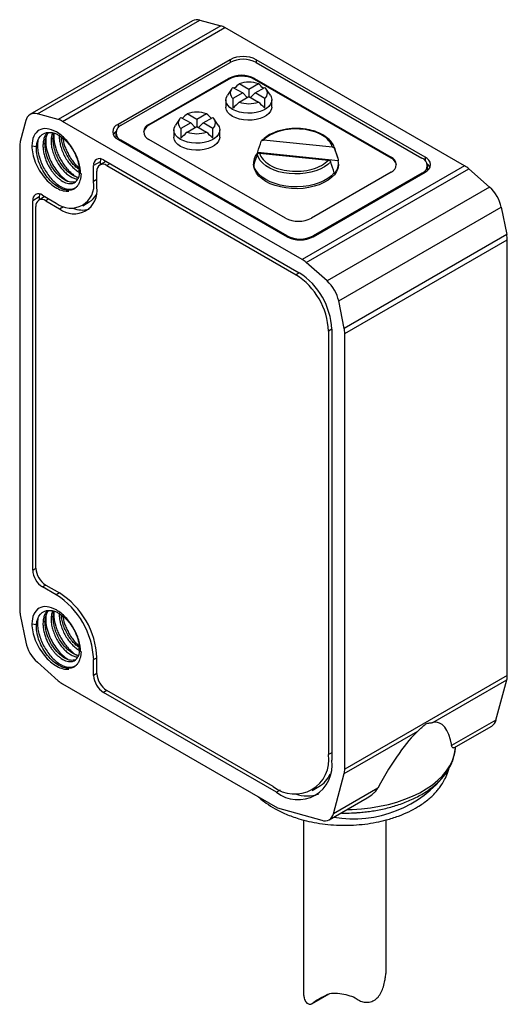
# Model space of a CAD drawing. Header units: millimetres. Extents: x 7 to 546, y 7 to 419.
# Tile 4 of 6: x 232 to 253, y 137 to 180. Entities that reach past the tile are written whole.
import ezdxf

# ---------------------------------------------------------------- set-up
doc = ezdxf.new("R2010")
doc.units = ezdxf.units.MM

msp = doc.modelspace()

# ---------------------------------------------------------------- linework, layer by layer
for p, q in [((239.104, 180.009), (232.033, 175.926)), ((232.353, 175.954), (239.424, 180.036)), ((240.336, 179.787), (233.265, 175.705)), ((233.446, 175.628), (240.517, 179.71)), ((239.424, 180.036), (240.336, 179.787)), ((250.939, 173.693), (240.517, 179.71)), ((240.743, 178.314), (235.864, 175.497)), ((236.005, 175.457), (240.743, 178.192)), ((240.743, 178.314), (240.743, 178.192)), ((249.228, 174.069), (241.874, 178.314)), ((241.874, 178.314), (241.874, 178.192)), ((241.874, 178.192), (249.087, 174.028)), ((237.207, 175.497), (240.672, 177.498)), ((240.672, 177.457), (237.207, 175.457)), ((240.672, 177.457), (240.672, 177.498)), ((241.556, 177.02), (241.134, 177.264)), ((241.978, 177.264), (241.556, 177.02)), ((241.804, 177.498), (247.743, 174.069)), ((241.804, 177.457), (241.804, 177.498)), ((247.743, 174.028), (241.804, 177.457)), ((240.8, 177.032), (240.622, 176.766)), ((240.865, 177.109), (241.287, 176.865)), ((241.287, 176.865), (240.865, 176.621)), ((241.134, 176.466), (241.556, 176.71)), ((241.287, 176.865), (241.484, 176.668)), ((241.556, 177.02), (241.556, 176.71)), ((241.556, 176.71), (241.978, 176.466)), ((241.825, 176.865), (241.628, 176.668)), ((241.825, 176.865), (242.247, 177.109)), ((242.247, 176.621), (241.825, 176.865)), ((242.49, 176.766), (242.312, 177.032)), ((240.556, 176.559), (240.556, 176.253)), ((242.556, 176.253), (242.556, 176.559)), ((233.265, 175.705), (232.353, 175.954)), ((239.293, 175.714), (238.871, 175.958)), ((239.716, 175.958), (239.293, 175.714)), ((231.85, 175.663), (231.609, 174.749)), ((243.868, 169.611), (233.446, 175.628)), ((235.864, 175.497), (235.864, 175.346)), ((237.207, 175.497), (237.207, 175.457)), ((238.537, 175.726), (238.36, 175.459)), ((238.602, 175.803), (239.025, 175.559)), ((239.025, 175.559), (238.602, 175.315)), ((239.025, 175.559), (239.221, 175.362)), ((239.293, 175.714), (239.293, 175.404)), ((239.562, 175.559), (239.366, 175.362)), ((239.562, 175.559), (239.984, 175.803)), ((239.984, 175.315), (239.562, 175.559)), ((240.227, 175.459), (240.05, 175.726)), ((235.771, 175.13), (235.771, 174.926)), ((238.293, 175.252), (238.293, 174.946)), ((238.871, 175.16), (239.293, 175.404)), ((239.293, 175.404), (239.716, 175.16)), ((240.293, 174.946), (240.293, 175.252)), ((232.116, 174.558), (232.318, 174.529)), ((232.6, 174.634), (232.693, 174.687)), ((233.046, 174.891), (232.954, 174.838)), ((235.772, 174.908), (235.771, 174.926)), ((235.864, 174.844), (243.218, 170.599)), ((243.218, 170.64), (236.005, 174.803)), ((236.005, 174.763), (236.005, 174.803)), ((243.147, 171.415), (237.207, 174.844)), ((245.189, 174.507), (242.198, 174.811)), ((231.586, 174.554), (231.586, 154.353)), ((241.939, 174.266), (241.939, 174.307)), ((245.448, 173.909), (241.939, 174.266)), ((242.024, 174.243), (245.016, 173.938)), ((245.423, 174.046), (245.272, 174.5)), ((245.272, 174.5), (245.289, 174.436)), ((235.086, 173.864), (234.803, 173.701)), ((234.803, 173.007), (234.803, 173.701)), ((235.335, 173.884), (235.069, 173.731)), ((235.086, 173.864), (235.086, 173.741)), ((235.227, 173.946), (243.748, 169.027)), ((235.51, 173.783), (235.369, 173.701)), ((235.369, 173.701), (243.607, 168.946)), ((241.757, 173.803), (241.757, 173.762)), ((241.766, 173.738), (241.766, 173.698)), ((245.423, 174.046), (245.448, 173.95)), ((245.448, 173.95), (245.448, 173.909)), ((245.457, 173.762), (245.457, 173.803)), ((247.743, 174.028), (247.743, 174.069)), ((249.228, 174.069), (249.228, 173.917)), ((249.321, 173.497), (249.321, 173.701)), ((234.23, 173.351), (234.165, 173.502)), ((234.945, 172.762), (234.945, 173.456)), ((250.939, 173.693), (243.868, 169.611)), ((244.049, 169.48), (251.12, 173.562)), ((247.743, 173.416), (244.278, 171.415)), ((244.349, 170.599), (249.228, 173.416)), ((249.087, 173.375), (244.349, 170.64)), ((245.274, 173.341), (245.274, 173.381)), ((249.087, 173.334), (249.087, 173.375)), ((249.321, 173.497), (249.32, 173.479)), ((251.12, 173.562), (252.032, 172.758)), ((234.945, 173.089), (234.803, 173.007)), ((232.576, 172.415), (233.177, 172.068)), ((252.032, 172.758), (244.961, 168.676)), ((232.434, 172.333), (232.152, 172.17)), ((232.152, 156.084), (232.152, 172.17)), ((232.683, 172.353), (232.417, 172.2)), ((232.434, 172.333), (232.434, 172.209)), ((232.859, 172.252), (232.717, 172.17)), ((232.717, 172.17), (233.318, 171.823)), ((234.327, 171.954), (234.61, 172.117)), ((232.293, 156.166), (232.293, 171.925)), ((233.318, 171.823), (233.49, 171.922)), ((245.464, 167.804), (252.535, 171.886)), ((252.535, 171.886), (252.776, 170.694)), ((243.218, 170.599), (243.218, 170.64)), ((244.349, 170.599), (244.349, 170.64)), ((252.776, 170.694), (245.705, 166.612)), ((245.728, 166.39), (252.799, 170.472)), ((252.799, 151.496), (252.799, 170.472)), ((244.961, 168.676), (244.049, 169.48)), ((243.748, 169.027), (243.607, 168.946)), ((245.705, 166.612), (245.464, 167.804)), ((245.162, 166.578), (245.021, 166.496)), ((245.021, 166.496), (245.021, 148.042)), ((245.162, 166.578), (245.162, 147.797)), ((245.728, 147.414), (245.728, 166.39)), ((232.152, 156.084), (232.293, 156.166)), ((232.717, 155.431), (232.576, 155.349)), ((233.177, 155.002), (232.576, 155.349)), ((232.717, 155.431), (233.318, 155.084)), ((233.318, 155.084), (233.177, 155.002)), ((231.609, 154.131), (231.85, 152.939)), ((233.046, 154.069), (232.954, 154.016)), ((232.116, 153.736), (232.318, 153.707)), ((232.6, 153.812), (232.693, 153.865)), ((234.23, 152.529), (234.165, 152.68)), ((234.803, 152.185), (234.945, 152.267)), ((234.945, 151.573), (234.945, 152.267)), ((232.353, 152.067), (233.265, 151.263)), ((234.803, 151.491), (234.803, 152.185)), ((234.945, 151.573), (234.803, 151.491)), ((252.799, 151.496), (245.728, 147.414)), ((233.446, 151.132), (242.808, 145.727)), ((249.566, 149.446), (252.775, 151.299)), ((252.308, 149.551), (252.775, 151.299)), ((235.369, 150.838), (235.227, 150.756)), ((242.758, 146.409), (235.227, 150.756)), ((242.617, 146.654), (235.369, 150.838)), ((252.308, 149.551), (250.379, 148.438)), ((250.479, 148.34), (252.125, 149.29)), ((245.704, 147.217), (248.913, 149.069)), ((245.162, 148.124), (245.021, 148.042)), ((250.545, 148.34), (250.547, 148.379)), ((245.237, 145.469), (245.704, 147.217)), ((242.919, 146.502), (242.758, 146.409)), ((244.317, 146.486), (244.599, 146.649)), ((247.166, 146.583), (245.237, 145.469)), ((245.054, 145.208), (246.701, 146.159)), ((242.808, 145.727), (244.728, 145.182)), ((243.928, 145.201), (243.928, 137.733)), ((247.528, 138.634), (247.528, 145.197)), ((244.293, 137.193), (245.049, 137.629)), ((244.779, 137.483), (244.354, 137.237)), ((244.886, 137.545), (244.989, 137.604))]:
    msp.add_line(p, q)
at = {"flags": 128}
for points in [[(242.49, 176.766), (242.529, 176.691), (242.555, 176.585), (242.546, 176.479), (242.504, 176.375), (242.43, 176.278), (242.325, 176.19), (242.195, 176.115), (242.043, 176.054), (241.874, 176.011), (241.694, 175.987), (241.51, 175.982), (241.327, 175.997), (241.152, 176.031), (240.991, 176.082), (240.849, 176.151), (240.731, 176.232), (240.641, 176.326), (240.583, 176.427), (240.557, 176.532), (240.566, 176.638), (240.608, 176.742), (240.622, 176.766)], [(242.556, 176.253), (242.546, 176.173), (242.504, 176.069), (242.43, 175.972), (242.325, 175.884), (242.195, 175.808), (242.043, 175.748), (241.874, 175.705), (241.694, 175.681), (241.51, 175.676), (241.327, 175.691), (241.152, 175.724), (240.991, 175.776), (240.849, 175.844), (240.731, 175.926), (240.641, 176.019), (240.583, 176.12), (240.557, 176.226), (240.556, 176.253)], [(240.227, 175.459), (240.267, 175.385), (240.292, 175.279), (240.284, 175.173), (240.241, 175.069), (240.167, 174.972), (240.063, 174.884), (239.932, 174.808), (239.78, 174.748), (239.611, 174.705), (239.431, 174.681), (239.247, 174.676), (239.064, 174.691), (238.889, 174.724), (238.728, 174.776), (238.586, 174.844), (238.468, 174.926), (238.379, 175.019), (238.32, 175.12), (238.294, 175.226), (238.303, 175.332), (238.345, 175.436), (238.36, 175.459)], [(240.293, 174.946), (240.284, 174.867), (240.241, 174.763), (240.167, 174.665), (240.063, 174.577), (239.932, 174.502), (239.78, 174.442), (239.611, 174.399), (239.431, 174.375), (239.247, 174.37), (239.064, 174.384), (238.889, 174.418), (238.728, 174.47), (238.586, 174.538), (238.468, 174.62), (238.379, 174.713), (238.32, 174.814), (238.294, 174.92), (238.293, 174.946)], [(245.116, 173.868), (244.992, 173.749), (244.84, 173.643), (244.664, 173.549), (244.467, 173.471), (244.252, 173.409), (244.025, 173.366), (243.789, 173.341), (243.55, 173.336), (243.312, 173.35), (243.08, 173.384), (242.858, 173.436), (242.651, 173.506), (242.464, 173.591), (242.299, 173.691), (242.16, 173.804), (242.05, 173.927), (241.971, 174.057), (241.924, 174.193)], [(235.104, 173.996), (235.094, 173.955), (235.086, 173.864)], [(245.457, 173.762), (245.456, 173.726), (245.43, 173.581), (245.37, 173.439), (245.277, 173.304), (245.154, 173.177), (245.001, 173.061), (244.822, 172.958), (244.621, 172.869), (244.401, 172.798), (244.166, 172.745), (243.921, 172.71), (243.67, 172.695), (243.417, 172.7), (243.169, 172.725), (242.928, 172.769), (242.7, 172.832), (242.489, 172.912), (242.299, 173.007), (242.133, 173.117), (241.994, 173.239), (241.886, 173.371), (241.809, 173.51), (241.766, 173.653), (241.757, 173.762)], [(245.274, 173.381), (245.149, 173.255), (244.996, 173.139), (244.817, 173.036), (244.615, 172.949), (244.394, 172.878), (244.159, 172.825), (243.914, 172.791), (243.663, 172.777), (243.41, 172.782), (243.162, 172.807), (242.922, 172.852), (242.694, 172.915), (242.484, 172.996), (242.294, 173.092), (242.129, 173.202), (241.991, 173.324), (241.883, 173.456), (241.808, 173.595), (241.766, 173.738)], [(232.453, 172.465), (232.443, 172.424), (232.434, 172.333)], [(245.824, 145.653), (246.048, 145.658), (246.453, 145.684), (246.853, 145.729), (247.245, 145.793), (247.626, 145.877), (247.993, 145.978), (248.345, 146.098), (248.677, 146.234), (248.989, 146.385), (249.277, 146.552), (249.54, 146.732), (249.775, 146.924), (249.982, 147.126), (250.158, 147.339), (250.303, 147.559), (250.414, 147.785), (250.493, 148.016), (250.537, 148.25), (250.545, 148.34)]]:
    msp.add_lwpolyline(points, dxfattribs=at)
for centre, radius, start, end in [((239.297, 179.643), 0.413, 72.0774, 117.7765), ((240.127, 179.049), 0.768, 59.5092, 74.1814), ((241.309, 177.222), 1.23, 62.6097, 117.3903), ((241.309, 177.1), 1.23, 62.6097, 117.3903), ((241.238, 176.406), 1.23, 62.6097, 117.3903), ((241.238, 176.365), 1.23, 62.6097, 117.3903), ((241.556, 176.01), 1.323, 71.3858, 108.6142), ((241.062, 176.865), 0.314, 128.9933, 231.0067), ((242.05, 176.865), 0.314, 308.9933, 51.0067), ((241.556, 177.72), 1.323, 251.3858, 288.6142), ((232.227, 175.592), 0.384, 70.7392, 169.2715), ((239.293, 174.703), 1.323, 71.3858, 108.6142), ((233.056, 174.967), 0.768, 59.5092, 74.1814), ((235.988, 175.171), 0.349, 110.7834, 249.2166), ((236.129, 175.13), 0.349, 110.7834, 249.2166), ((237.379, 175.083), 0.411, 114.703, 170.6238), ((237.331, 175.171), 0.349, 110.7834, 249.2166), ((238.8, 175.559), 0.314, 128.9933, 231.0067), ((239.787, 175.559), 0.314, 308.9933, 51.0067), ((236.05, 174.848), 0.441, 128.0482, 152.8886), ((239.293, 176.414), 1.323, 251.3858, 288.6142), ((232.354, 174.561), 0.768, 165.8238, 180.4933), ((244.572, 174.257), 0.741, 19.1675, 38.4029), ((242.455, 173.798), 0.696, 137.7446, 188.2859), ((235.062, 173.743), 0.262, 50.7967, 189.214), ((235.203, 173.498), 0.262, 50.7967, 189.214), ((244.759, 173.809), 0.696, 317.7446, 8.2859), ((247.619, 173.742), 0.349, 290.7834, 69.2166), ((247.572, 173.655), 0.411, 9.3762, 65.297), ((248.963, 173.701), 0.349, 290.7834, 69.2166), ((249.104, 173.742), 0.349, 290.7834, 69.2166), ((249.042, 173.419), 0.441, 27.1114, 51.9518), ((250.371, 172.722), 1.126, 48.3062, 59.6662), ((233.808, 172.852), 1.007, 231.1474, 8.8634), ((232.41, 172.212), 0.262, 50.7967, 189.214), ((233.95, 172.607), 1.007, 231.1471, 8.8636), ((234.178, 172.844), 0.845, 300.7274, 331.0445), ((250.931, 171.541), 1.641, 12.1276, 47.8724), ((232.552, 171.967), 0.262, 50.7967, 189.214), ((234.308, 172.845), 1.079, 247.6769, 285.7298), ((243.713, 172.507), 1.23, 242.6097, 297.3903), ((243.783, 171.732), 1.23, 242.6097, 297.3903), ((243.783, 171.691), 1.23, 242.6097, 297.3903), ((251.673, 170.465), 1.126, 0.3364, 11.6948), ((243.3, 168.64), 1.126, 48.3062, 59.6662), ((242.092, 166.438), 3.074, 2.6055, 57.3945), ((241.95, 166.356), 3.074, 2.6055, 57.3945), ((243.86, 167.459), 1.641, 12.1276, 47.8724), ((244.602, 166.383), 1.126, 0.3364, 11.6948), ((233.214, 156.208), 0.922, 182.6055, 237.3945), ((233.073, 156.126), 0.922, 182.6055, 237.3945), ((231.282, 152.03), 3.525, 2.5201, 57.4799), ((231.423, 152.112), 3.525, 2.5202, 57.4798), ((232.712, 154.359), 1.126, 180.3364, 191.6948), ((233.454, 153.284), 1.641, 192.1276, 227.8724), ((235.724, 151.533), 0.922, 182.6055, 237.3945), ((235.866, 151.615), 0.922, 182.6055, 237.3945), ((252.034, 151.489), 0.766, 345.616, 0.5075), ((234.014, 152.103), 1.126, 228.3062, 239.6662), ((251.906, 149.639), 0.412, 302.158, 347.6942), ((243.551, 147.813), 1.488, 231.1301, 8.8806), ((243.692, 147.568), 1.488, 231.1301, 8.8806), ((243.941, 147.745), 1.279, 300.9874, 334.9765), ((246.095, 150.369), 5.121, 260.4591, 322.6834), ((244.962, 147.407), 0.766, 345.616, 0.5075), ((244.086, 147.74), 1.496, 250.4504, 289.8299), ((244.86, 145.543), 0.384, 249.9239, 348.8894)]:
    msp.add_arc(centre, radius, start, end)
for centre, major_axis, ratio, start_param, end_param in [((238.861, 169.634), (3.015, 7.934), 0.195473, 0.361135, 0.437856), ((244.251, 169.634), (-3.015, 7.934), 0.195473, 5.84533, 5.92205), ((244.251, 169.634), (-3.015, 7.934), 0.195473, 0.424344, 0.526538), ((238.861, 172.746), (3.347, 4.436), 0.122818, 0.674801, 0.776996), ((244.251, 172.746), (-3.347, 4.436), 0.122818, 5.50619, 5.608384), ((238.861, 169.634), (3.015, 7.934), 0.195473, 5.756647, 5.858842), ((236.598, 168.327), (3.015, 7.934), 0.195473, 0.361135, 0.436554), ((241.989, 168.327), (-3.015, 7.934), 0.195473, 5.84533, 5.92205), ((241.989, 168.327), (-3.015, 7.934), 0.195473, 0.424344, 0.526538), ((236.598, 171.439), (3.347, 4.436), 0.122818, 0.674801, 0.776996), ((241.989, 171.439), (-3.347, 4.436), 0.122818, 5.50619, 5.608384), ((236.598, 168.327), (3.015, 7.934), 0.195473, 5.756647, 5.858842), ((246.267, 138.127), (3.545, 11.306), 0.19853, 5.918287, 6.384533), ((246.267, 138.127), (3.545, 11.306), 0.19853, 0.323998, 0.790244)]:
    msp.add_ellipse(centre, major_axis=major_axis, ratio=ratio, start_param=start_param, end_param=end_param)
for points, knots in [([(234.234, 173.342), (234.234, 173.501), (234.207, 173.675), (234.102, 174.03), (234.024, 174.21), (233.829, 174.548), (233.712, 174.705), (233.456, 174.975), (233.318, 175.087), (233.041, 175.247), (232.903, 175.296), (232.646, 175.322), (232.528, 175.299), (232.331, 175.187), (232.252, 175.097), (232.145, 174.863), (232.117, 174.718), (232.116, 174.558)], [0, 0, 0, 0, 0.125, 0.125, 0.25, 0.25, 0.375, 0.375, 0.5, 0.5, 0.625, 0.625, 0.75, 0.75, 0.875, 0.875, 1, 1, 1, 1]), ([(232.318, 174.529), (232.331, 174.719), (232.39, 174.877), (232.579, 175.091), (232.708, 175.147), (232.855, 175.147)], [0, 0, 0, 0, 0.5, 0.5, 1, 1, 1, 1]), ([(232.781, 175.132), (232.749, 175.09), (232.683, 175.005), (232.622, 174.834), (232.607, 174.701), (232.6, 174.634)], [0, 0, 0, 0, 0.330928, 0.665464, 1, 1, 1, 1]), ([(232.693, 174.687), (232.7, 174.754), (232.714, 174.887), (232.769, 175.042), (232.824, 175.116), (232.846, 175.146)], [0, 0, 0, 0, 0.371242, 0.742484, 1, 1, 1, 1]), ([(232.855, 175.147), (232.878, 175.148), (232.925, 175.149), (232.997, 175.139), (233.07, 175.122), (233.142, 175.097), (233.213, 175.066), (233.37, 174.982), (233.583, 174.813), (233.785, 174.566), (233.909, 174.373), (233.995, 174.212), (234.069, 174.04), (234.128, 173.861), (234.168, 173.678), (234.175, 173.563), (234.179, 173.504)], [0, 0, 0, 0, 0.043524, 0.085902, 0.127134, 0.16722, 0.20616, 0.243954, 0.425304, 0.550569, 0.619315, 0.689378, 0.762478, 0.838615, 0.917789, 1, 1, 1, 1]), ([(233.016, 175.127), (233.004, 175.097), (232.969, 175.012), (232.96, 174.906), (232.954, 174.838)], [0, 0, 0, 0, 0.357171, 1, 1, 1, 1]), ([(233.046, 174.891), (233.051, 174.96), (233.056, 175.04), (233.081, 175.105), (233.084, 175.114)], [0, 0, 0, 0, 0.862206, 1, 1, 1, 1]), ([(233.077, 175.093), (233.073, 175.012), (233.063, 174.814), (233.129, 174.52), (233.221, 174.254), (233.313, 174.052), (233.425, 173.855), (233.553, 173.669), (233.697, 173.498), (233.852, 173.351), (233.979, 173.251), (234.052, 173.213), (234.071, 173.203)], [0, 0, 0, 0, 0.119936, 0.294224, 0.384388, 0.476397, 0.570262, 0.665992, 0.763559, 0.862997, 0.964282, 1, 1, 1, 1]), ([(233.307, 175.042), (233.307, 174.971), (233.306, 174.829), (233.348, 174.6), (233.418, 174.369), (233.518, 174.143), (233.642, 173.931), (233.785, 173.74), (233.94, 173.581), (234.077, 173.47), (234.159, 173.429), (234.187, 173.415)], [0, 0, 0, 0, 0.117384, 0.234769, 0.352153, 0.469538, 0.586922, 0.704306, 0.821691, 0.939075, 1, 1, 1, 1]), ([(245.148, 174.724), (245.146, 174.728), (245.119, 174.77), (245.019, 174.871), (244.845, 175.007), (244.625, 175.119), (244.425, 175.195), (244.239, 175.247), (244.053, 175.283), (243.882, 175.305), (243.72, 175.315), (243.555, 175.318), (243.357, 175.308), (243.122, 175.279), (242.857, 175.219), (242.581, 175.12), (242.315, 174.979), (242.189, 174.855), (242.124, 174.792)], [0, 0, 0, 0, 0.00453, 0.058392, 0.152246, 0.228044, 0.286045, 0.34115, 0.392822, 0.443755, 0.481487, 0.52355, 0.576618, 0.640762, 0.71602, 0.802434, 0.900057, 1, 1, 1, 1]), ([(245.189, 174.507), (245.141, 174.699), (244.989, 174.878), (244.521, 175.157), (244.216, 175.25), (243.553, 175.318), (243.211, 175.29), (242.606, 175.121), (242.357, 174.983), (242.198, 174.811)], [0, 0, 0, 0, 0.25, 0.25, 0.5, 0.5, 0.75, 0.75, 1, 1, 1, 1]), ([(232.116, 174.558), (232.117, 174.342), (232.168, 174.097), (232.358, 173.617), (232.497, 173.381), (232.823, 172.983), (233.01, 172.822), (233.383, 172.615), (233.568, 172.571), (233.727, 172.591)], [0, 0, 0, 0, 0.25, 0.25, 0.5, 0.5, 0.75, 0.75, 1, 1, 1, 1]), ([(232.378, 174.8), (232.37, 174.751), (232.351, 174.628), (232.366, 174.401), (232.416, 174.137), (232.503, 173.868), (232.623, 173.606), (232.771, 173.361), (232.94, 173.142), (233.124, 172.957), (233.28, 172.84), (233.398, 172.771), (233.477, 172.733), (233.595, 172.688), (233.739, 172.661), (233.887, 172.677), (233.989, 172.72), (234.052, 172.763), (234.079, 172.791), (234.087, 172.8)], [0, 0, 0, 0, 0.048436, 0.123133, 0.197824, 0.27252, 0.347213, 0.421906, 0.496601, 0.571293, 0.64599, 0.678518, 0.709668, 0.73944, 0.820321, 0.888821, 0.944921, 0.982309, 1, 1, 1, 1]), ([(232.6, 174.634), (232.599, 174.601), (232.597, 174.535), (232.604, 174.433), (232.616, 174.332), (232.635, 174.232), (232.66, 174.133), (232.689, 174.037), (232.722, 173.944), (232.759, 173.855), (232.798, 173.769), (232.84, 173.688), (232.883, 173.612), (232.928, 173.54), (232.974, 173.473), (233.019, 173.411), (233.065, 173.354), (233.11, 173.301), (233.155, 173.254), (233.199, 173.21), (233.241, 173.171), (233.282, 173.136), (233.321, 173.104), (233.359, 173.076), (233.468, 173.002), (233.654, 172.916), (233.925, 172.905), (234.11, 173.051), (234.179, 173.261), (234.195, 173.398), (234.194, 173.472), (234.194, 173.507)], [0, 0, 0, 0, 0.029688, 0.05866, 0.086915, 0.114447, 0.141258, 0.167353, 0.192731, 0.21739, 0.241327, 0.264543, 0.287041, 0.308822, 0.329884, 0.350226, 0.369847, 0.388746, 0.406927, 0.424389, 0.441133, 0.457158, 0.472463, 0.487046, 0.500909, 0.598279, 0.700481, 0.849397, 0.924404, 0.964914, 1, 1, 1, 1]), ([(234.013, 172.995), (233.944, 172.981), (233.803, 172.951), (233.538, 173.057), (233.267, 173.268), (233.019, 173.573), (232.826, 173.937), (232.702, 174.328), (232.696, 174.567), (232.693, 174.687)], [0, 0, 0, 0, 0.13581, 0.279841, 0.423873, 0.567905, 0.711937, 0.855968, 1, 1, 1, 1]), ([(232.72, 174.88), (232.718, 174.787), (232.714, 174.584), (232.794, 174.243), (232.927, 173.902), (233.101, 173.597), (233.296, 173.343), (233.492, 173.146), (233.62, 173.06), (233.679, 173.021)], [0, 0, 0, 0, 0.140831, 0.305312, 0.462161, 0.611413, 0.753038, 0.887037, 1, 1, 1, 1]), ([(232.954, 174.838), (232.954, 174.767), (232.953, 174.625), (232.994, 174.396), (233.065, 174.165), (233.165, 173.939), (233.288, 173.727), (233.431, 173.537), (233.587, 173.376), (233.75, 173.249), (233.911, 173.164), (234.037, 173.122), (234.102, 173.125), (234.119, 173.125)], [0, 0, 0, 0, 0.096346, 0.192692, 0.289037, 0.385383, 0.481729, 0.578075, 0.674421, 0.770767, 0.867112, 0.963458, 1, 1, 1, 1]), ([(234.149, 173.181), (234.101, 173.192), (234.002, 173.215), (233.842, 173.303), (233.679, 173.429), (233.523, 173.59), (233.381, 173.78), (233.257, 173.992), (233.157, 174.218), (233.087, 174.449), (233.045, 174.679), (233.046, 174.82), (233.046, 174.891)], [0, 0, 0, 0, 0.094934, 0.195497, 0.29606, 0.396623, 0.497186, 0.597749, 0.698311, 0.798874, 0.899437, 1, 1, 1, 1]), ([(234.161, 173.54), (234.118, 173.571), (234.021, 173.642), (233.877, 173.795), (233.734, 173.984), (233.611, 174.196), (233.51, 174.422), (233.441, 174.653), (233.405, 174.828), (233.404, 174.919), (233.404, 174.939)], [0, 0, 0, 0, 0.111226, 0.252867, 0.394508, 0.536149, 0.67779, 0.819431, 0.961072, 1, 1, 1, 1]), ([(233.453, 174.902), (233.477, 174.791), (233.514, 174.613), (233.614, 174.368), (233.712, 174.171), (233.828, 173.982), (233.961, 173.806), (234.071, 173.68), (234.138, 173.623), (234.153, 173.609)], [0, 0, 0, 0, 0.231494, 0.370325, 0.511975, 0.656398, 0.803631, 0.953666, 1, 1, 1, 1]), ([(242.098, 174.761), (242.101, 174.769), (242.106, 174.777), (242.112, 174.784), (242.118, 174.791), (242.126, 174.797), (242.135, 174.801), (242.144, 174.806), (242.154, 174.809), (242.165, 174.811), (242.175, 174.812), (242.187, 174.813), (242.198, 174.811)], [0, 0, 0, 0, 0.0000332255, 0.0000332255, 0.0000332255, 0.0000663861, 0.0000663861, 0.0000663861, 0.0001005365, 0.0001005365, 0.0001005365, 0.0001341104, 0.0001341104, 0.0001341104, 0.0001341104]), ([(233.729, 172.622), (233.573, 172.616), (233.396, 172.675), (233.05, 172.899), (232.881, 173.065), (232.596, 173.454), (232.481, 173.678), (232.335, 174.121), (232.304, 174.341), (232.318, 174.529)], [0, 0, 0, 0, 0.25, 0.25, 0.5, 0.5, 0.75, 0.75, 1, 1, 1, 1]), ([(242.024, 174.243), (242.012, 174.244), (242, 174.244), (241.988, 174.242), (241.977, 174.239), (241.966, 174.236), (241.957, 174.23), (241.948, 174.225), (241.94, 174.218), (241.934, 174.211), (241.93, 174.205), (241.926, 174.199), (241.924, 174.193)], [0, 0, 0, 0, 0.0000366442, 0.0000366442, 0.0000366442, 0.0000733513, 0.0000733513, 0.0000733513, 0.0001090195, 0.0001090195, 0.0001090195, 0.0001340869, 0.0001340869, 0.0001340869, 0.0001340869]), ([(242.024, 174.243), (242.072, 174.051), (242.224, 173.872), (242.693, 173.593), (242.997, 173.5), (243.661, 173.432), (244.002, 173.46), (244.608, 173.629), (244.856, 173.767), (245.016, 173.938)], [0, 0, 0, 0, 0.25, 0.25, 0.5, 0.5, 0.75, 0.75, 1, 1, 1, 1]), ([(245.189, 174.507), (245.201, 174.506), (245.214, 174.503), (245.225, 174.498), (245.236, 174.494), (245.247, 174.488), (245.256, 174.481), (245.266, 174.473), (245.273, 174.465), (245.279, 174.456), (245.284, 174.45), (245.287, 174.443), (245.289, 174.436)], [0, 0, 0, 0, 0.0000366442, 0.0000366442, 0.0000366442, 0.0000733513, 0.0000733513, 0.0000733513, 0.0001090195, 0.0001090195, 0.0001090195, 0.0001340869, 0.0001340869, 0.0001340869, 0.0001340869]), ([(245.116, 173.868), (245.113, 173.877), (245.108, 173.886), (245.101, 173.894), (245.095, 173.902), (245.087, 173.909), (245.078, 173.915), (245.069, 173.922), (245.059, 173.927), (245.048, 173.931), (245.038, 173.935), (245.027, 173.937), (245.016, 173.938)], [0, 0, 0, 0, 0.0000332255, 0.0000332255, 0.0000332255, 0.0000663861, 0.0000663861, 0.0000663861, 0.0001005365, 0.0001005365, 0.0001005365, 0.0001341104, 0.0001341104, 0.0001341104, 0.0001341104]), ([(234.255, 173.352), (234.255, 173.337), (234.254, 173.309), (234.249, 173.252), (234.236, 173.161), (234.21, 173.053), (234.166, 172.929), (234.104, 172.818), (234.017, 172.725), (233.921, 172.664), (233.826, 172.63), (233.76, 172.624), (233.729, 172.622)], [0, 0, 0, 0, 0.03269, 0.063861, 0.127234, 0.252929, 0.350796, 0.503376, 0.648832, 0.780013, 0.897039, 1, 1, 1, 1]), ([(234.234, 152.52), (234.234, 152.679), (234.207, 152.853), (234.102, 153.208), (234.024, 153.388), (233.829, 153.726), (233.712, 153.884), (233.456, 154.153), (233.318, 154.265), (233.041, 154.425), (232.903, 154.474), (232.646, 154.5), (232.528, 154.477), (232.331, 154.365), (232.252, 154.275), (232.145, 154.041), (232.117, 153.897), (232.116, 153.736)], [0, 0, 0, 0, 0.125, 0.125, 0.25, 0.25, 0.375, 0.375, 0.5, 0.5, 0.625, 0.625, 0.75, 0.75, 0.875, 0.875, 1, 1, 1, 1]), ([(232.318, 153.707), (232.331, 153.897), (232.39, 154.055), (232.579, 154.269), (232.708, 154.325), (232.855, 154.325)], [0, 0, 0, 0, 0.5, 0.5, 1, 1, 1, 1]), ([(232.378, 153.978), (232.37, 153.93), (232.351, 153.806), (232.366, 153.58), (232.416, 153.315), (232.503, 153.046), (232.623, 152.784), (232.771, 152.54), (232.94, 152.32), (233.124, 152.136), (233.28, 152.018), (233.398, 151.95), (233.477, 151.912), (233.595, 151.867), (233.739, 151.839), (233.887, 151.855), (233.989, 151.898), (234.052, 151.941), (234.079, 151.969), (234.087, 151.978)], [0, 0, 0, 0, 0.0484362, 0.1231328, 0.1978245, 0.2725195, 0.3472129, 0.4219063, 0.4966013, 0.571293, 0.6459895, 0.6785178, 0.7096681, 0.7394398, 0.8203215, 0.8888214, 0.9449215, 0.9823087, 1, 1, 1, 1]), ([(232.781, 154.311), (232.749, 154.268), (232.683, 154.183), (232.622, 154.012), (232.607, 153.879), (232.6, 153.812)], [0, 0, 0, 0, 0.330928, 0.665464, 1, 1, 1, 1]), ([(232.693, 153.865), (232.7, 153.932), (232.714, 154.065), (232.769, 154.22), (232.824, 154.294), (232.846, 154.324)], [0, 0, 0, 0, 0.371242, 0.742484, 1, 1, 1, 1]), ([(232.72, 154.058), (232.718, 153.965), (232.714, 153.762), (232.794, 153.421), (232.927, 153.08), (233.101, 152.775), (233.296, 152.521), (233.492, 152.325), (233.62, 152.238), (233.679, 152.199)], [0, 0, 0, 0, 0.140831, 0.305312, 0.462161, 0.611413, 0.753038, 0.887037, 1, 1, 1, 1]), ([(232.855, 154.325), (232.878, 154.326), (232.925, 154.327), (232.997, 154.317), (233.07, 154.3), (233.142, 154.275), (233.213, 154.244), (233.37, 154.161), (233.583, 153.991), (233.785, 153.744), (233.909, 153.552), (233.995, 153.39), (234.069, 153.218), (234.128, 153.039), (234.168, 152.856), (234.175, 152.741), (234.179, 152.682)], [0, 0, 0, 0, 0.043524, 0.085902, 0.127134, 0.16722, 0.20616, 0.243954, 0.425304, 0.550569, 0.619315, 0.689378, 0.762478, 0.838615, 0.917789, 1, 1, 1, 1]), ([(232.954, 154.016), (232.954, 153.945), (232.953, 153.803), (232.994, 153.574), (233.065, 153.343), (233.165, 153.117), (233.288, 152.905), (233.431, 152.715), (233.587, 152.554), (233.75, 152.427), (233.911, 152.342), (234.037, 152.301), (234.102, 152.303), (234.119, 152.304)], [0, 0, 0, 0, 0.096346, 0.192692, 0.289037, 0.385383, 0.481729, 0.578075, 0.674421, 0.770767, 0.867112, 0.963458, 1, 1, 1, 1]), ([(233.016, 154.305), (233.004, 154.275), (232.969, 154.19), (232.96, 154.084), (232.954, 154.016)], [0, 0, 0, 0, 0.357171, 1, 1, 1, 1]), ([(234.149, 152.359), (234.101, 152.37), (234.002, 152.393), (233.842, 152.481), (233.679, 152.607), (233.523, 152.768), (233.381, 152.958), (233.257, 153.17), (233.157, 153.396), (233.087, 153.627), (233.045, 153.857), (233.046, 153.998), (233.046, 154.069)], [0, 0, 0, 0, 0.094934, 0.195497, 0.29606, 0.396623, 0.497186, 0.597749, 0.698311, 0.798874, 0.899437, 1, 1, 1, 1]), ([(233.046, 154.069), (233.051, 154.138), (233.056, 154.218), (233.081, 154.283), (233.084, 154.292)], [0, 0, 0, 0, 0.8622062, 1, 1, 1, 1]), ([(233.077, 154.271), (233.073, 154.19), (233.063, 153.992), (233.129, 153.699), (233.221, 153.432), (233.313, 153.23), (233.425, 153.033), (233.553, 152.847), (233.697, 152.676), (233.852, 152.529), (233.979, 152.429), (234.052, 152.391), (234.071, 152.382)], [0, 0, 0, 0, 0.1199358, 0.2942235, 0.3843885, 0.4763971, 0.5702617, 0.665992, 0.7635594, 0.8629973, 0.964282, 1, 1, 1, 1]), ([(233.307, 154.22), (233.307, 154.149), (233.306, 154.008), (233.348, 153.778), (233.418, 153.547), (233.518, 153.321), (233.642, 153.109), (233.785, 152.919), (233.94, 152.759), (234.077, 152.648), (234.159, 152.607), (234.187, 152.593)], [0, 0, 0, 0, 0.117384, 0.234769, 0.352153, 0.469538, 0.586922, 0.704306, 0.821691, 0.939075, 1, 1, 1, 1]), ([(234.161, 152.718), (234.118, 152.749), (234.021, 152.82), (233.877, 152.973), (233.734, 153.162), (233.611, 153.374), (233.51, 153.6), (233.441, 153.831), (233.405, 154.007), (233.404, 154.098), (233.404, 154.117)], [0, 0, 0, 0, 0.111226, 0.252867, 0.394508, 0.536149, 0.67779, 0.819431, 0.961072, 1, 1, 1, 1]), ([(233.453, 154.08), (233.477, 153.969), (233.514, 153.791), (233.614, 153.546), (233.712, 153.35), (233.828, 153.16), (233.961, 152.984), (234.071, 152.858), (234.138, 152.801), (234.153, 152.787)], [0, 0, 0, 0, 0.231494, 0.370325, 0.511975, 0.656398, 0.803631, 0.953666, 1, 1, 1, 1]), ([(232.116, 153.736), (232.117, 153.52), (232.168, 153.276), (232.358, 152.795), (232.497, 152.559), (232.823, 152.162), (233.01, 152), (233.383, 151.793), (233.568, 151.749), (233.727, 151.769)], [0, 0, 0, 0, 0.25, 0.25, 0.5, 0.5, 0.75, 0.75, 1, 1, 1, 1]), ([(233.729, 151.8), (233.573, 151.794), (233.396, 151.853), (233.05, 152.077), (232.881, 152.243), (232.596, 152.633), (232.481, 152.856), (232.335, 153.3), (232.304, 153.519), (232.318, 153.707)], [0, 0, 0, 0, 0.25, 0.25, 0.5, 0.5, 0.75, 0.75, 1, 1, 1, 1]), ([(232.6, 153.812), (232.599, 153.779), (232.597, 153.713), (232.604, 153.612), (232.616, 153.51), (232.635, 153.41), (232.66, 153.312), (232.689, 153.215), (232.722, 153.122), (232.759, 153.033), (232.798, 152.948), (232.84, 152.867), (232.883, 152.79), (232.928, 152.718), (232.974, 152.652), (233.019, 152.589), (233.065, 152.532), (233.11, 152.48), (233.155, 152.432), (233.199, 152.388), (233.241, 152.349), (233.282, 152.314), (233.321, 152.282), (233.359, 152.255), (233.468, 152.18), (233.654, 152.094), (233.925, 152.083), (234.11, 152.23), (234.179, 152.439), (234.195, 152.577), (234.194, 152.651), (234.194, 152.685)], [0, 0, 0, 0, 0.029688, 0.05866, 0.086915, 0.114447, 0.141258, 0.167353, 0.192731, 0.21739, 0.241327, 0.264543, 0.287041, 0.308822, 0.329884, 0.350226, 0.369847, 0.388746, 0.406927, 0.424389, 0.441133, 0.457158, 0.472463, 0.487046, 0.500909, 0.598279, 0.700481, 0.849397, 0.924404, 0.964914, 1, 1, 1, 1]), ([(234.013, 152.173), (233.944, 152.159), (233.803, 152.129), (233.538, 152.235), (233.267, 152.446), (233.019, 152.751), (232.826, 153.115), (232.702, 153.506), (232.696, 153.745), (232.693, 153.865)], [0, 0, 0, 0, 0.13581, 0.279841, 0.423873, 0.567905, 0.711937, 0.855968, 1, 1, 1, 1]), ([(234.255, 152.53), (234.255, 152.515), (234.254, 152.487), (234.249, 152.43), (234.236, 152.339), (234.21, 152.231), (234.166, 152.108), (234.104, 151.997), (234.017, 151.903), (233.921, 151.842), (233.826, 151.809), (233.76, 151.803), (233.729, 151.8)], [0, 0, 0, 0, 0.03269, 0.063861, 0.127234, 0.252929, 0.350796, 0.503376, 0.648832, 0.780013, 0.897039, 1, 1, 1, 1]), ([(248.913, 149.069), (248.972, 149.122), (249.03, 149.177), (249.116, 149.258), (249.145, 149.285), (249.202, 149.336), (249.231, 149.361), (249.29, 149.395), (249.317, 149.403), (249.37, 149.415), (249.396, 149.419), (249.471, 149.431), (249.519, 149.438), (249.566, 149.446)], [0, 0, 0, 0, 0.25, 0.25, 0.375, 0.375, 0.5, 0.5, 0.625, 0.625, 0.75, 0.75, 1, 1, 1, 1]), ([(250.476, 148.344), (250.458, 148.337), (250.433, 148.327), (250.397, 148.368), (250.385, 148.414), (250.379, 148.438)], [0, 0, 0, 0, 0.501753, 0.746779, 1, 1, 1, 1]), ([(245.563, 145.502), (245.618, 145.5), (245.803, 145.495), (246.04, 145.503), (246.309, 145.518), (246.537, 145.538), (246.806, 145.57), (247.085, 145.613), (247.371, 145.669), (247.659, 145.738), (247.946, 145.82), (248.227, 145.915), (248.501, 146.023), (248.765, 146.143), (249.017, 146.275), (249.255, 146.419), (249.478, 146.575), (249.684, 146.742), (249.871, 146.919), (250.039, 147.106), (250.185, 147.303), (250.309, 147.509), (250.409, 147.722), (250.483, 147.943), (250.53, 148.152), (250.539, 148.288), (250.543, 148.348)], [0, 0, 0, 0, 0.022195, 0.074555, 0.095789, 0.130981, 0.167431, 0.206438, 0.247033, 0.288831, 0.331526, 0.374908, 0.418825, 0.46317, 0.50786, 0.552838, 0.598055, 0.643457, 0.688997, 0.734635, 0.780332, 0.826072, 0.871873, 0.917817, 0.964061, 1, 1, 1, 1]), ([(241.959, 146.217), (241.974, 146.202), (242.079, 146.096), (242.32, 145.915), (242.704, 145.669), (243.176, 145.441), (243.675, 145.262), (244.169, 145.132), (244.635, 145.044), (245.117, 144.987), (245.61, 144.963), (246.109, 144.971), (246.606, 145.014), (247.085, 145.089), (247.576, 145.202), (248.056, 145.355), (248.509, 145.547), (248.862, 145.738), (249.132, 145.914), (249.335, 146.069), (249.52, 146.23), (249.678, 146.391), (249.821, 146.56), (249.953, 146.741), (250.085, 146.966), (250.193, 147.195), (250.233, 147.355), (250.249, 147.417)], [0, 0, 0, 0, 0.00738, 0.052379, 0.102936, 0.159029, 0.218873, 0.264132, 0.309696, 0.355603, 0.401893, 0.44861, 0.495796, 0.542759, 0.587352, 0.642912, 0.694059, 0.740799, 0.772817, 0.801897, 0.828047, 0.857072, 0.88048, 0.907228, 0.938895, 0.976274, 1, 1, 1, 1]), ([(246.698, 146.163), (246.792, 146.22), (246.932, 146.306), (247.084, 146.456), (247.139, 146.541), (247.166, 146.583)], [0, 0, 0, 0, 0.501738, 0.751435, 1, 1, 1, 1]), ([(247.471, 138.204), (247.484, 138.269), (247.51, 138.399), (247.531, 138.547), (247.525, 138.616), (247.523, 138.634)], [0, 0, 0, 0, 0.421226, 0.854682, 1, 1, 1, 1]), ([(246.177, 137.457), (246.235, 137.408), (246.297, 137.366), (246.431, 137.3), (246.502, 137.276), (246.646, 137.252), (246.72, 137.251), (246.865, 137.276), (246.934, 137.301), (247.131, 137.414), (247.239, 137.539), (247.393, 137.843), (247.441, 138.021), (247.471, 138.204)], [0, 0, 0, 0, 0.125, 0.125, 0.25, 0.25, 0.375, 0.375, 0.5, 0.5, 0.75, 0.75, 1, 1, 1, 1]), ([(243.928, 137.733), (243.93, 137.68), (243.933, 137.573), (243.967, 137.401), (244.046, 137.238), (244.178, 137.158), (244.289, 137.181), (244.34, 137.225), (244.354, 137.237)], [0, 0, 0, 0, 0.134994, 0.277155, 0.501318, 0.72667, 0.925419, 1, 1, 1, 1]), ([(244.886, 137.545), (244.952, 137.605), (245.046, 137.64), (245.263, 137.666), (245.386, 137.659), (245.627, 137.626), (245.747, 137.599), (245.972, 137.536), (246.08, 137.501), (246.177, 137.457)], [0, 0, 0, 0, 0.25, 0.25, 0.5, 0.5, 0.75, 0.75, 1, 1, 1, 1])]:
    msp.add_open_spline(points, degree=3, knots=knots)
for points in [[(241.939, 174.307), (241.992, 174.458), (242.045, 174.61), (242.098, 174.761)], [(241.924, 174.193), (241.871, 174.041), (241.818, 173.89), (241.766, 173.738)], [(245.289, 174.436), (245.342, 174.274), (245.395, 174.112), (245.448, 173.95)], [(245.274, 173.381), (245.221, 173.543), (245.169, 173.706), (245.116, 173.868)], [(244.354, 137.237), (244.488, 137.35), (244.66, 137.449), (244.886, 137.545)]]:
    msp.add_open_spline(points, degree=3)

doc.saveas('drawing.dxf')
